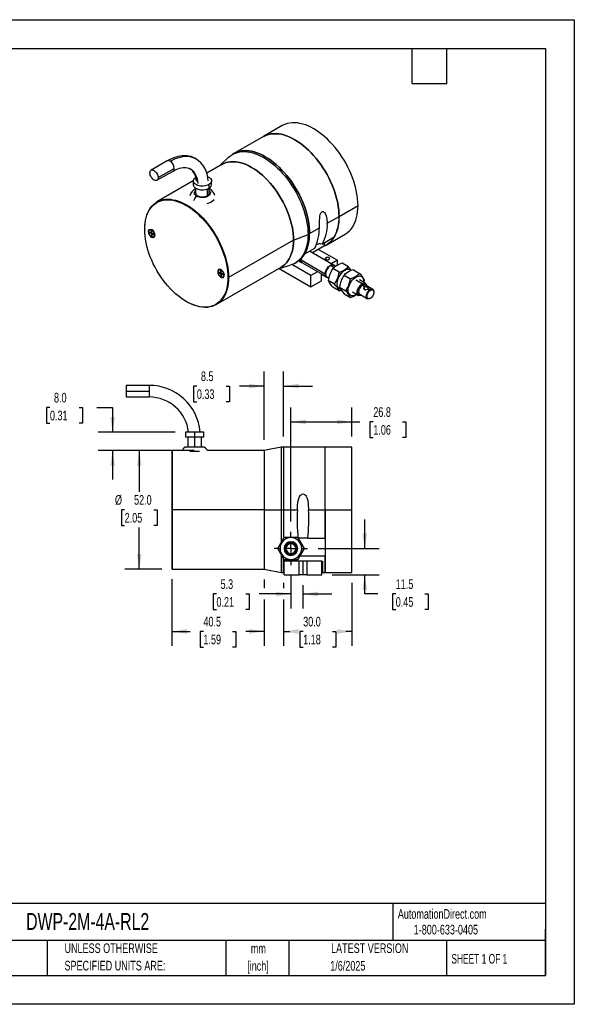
# Model space of a CAD drawing. Header units: millimetres. Extents: x 0 to 559, y 0 to 432.
# Tile 3 of 3: x 316 to 559, y 0 to 432. Entities that reach past the tile are written whole.
import ezdxf

# ---------------------------------------------------------------- set-up
doc = ezdxf.new("R2010")
doc.units = ezdxf.units.MM
doc.header["$LTSCALE"] = 2
doc.linetypes.add('CENTERX2', pattern=[20.32, 12.7, -2.54, 2.54, -2.54])
doc.layers.add('CENTER', color=40, linetype='CENTERX2')
doc.layers.add('DIMENSIONS', color=140, linetype='Continuous', lineweight=25)
doc.layers.add('TEXT', color=140, linetype='Continuous', lineweight=25)
doc.styles.add('SLDTEXTSTYLE0', font='TXT', dxfattribs={"width": 0.7})
doc.styles.add('SLDTEXTSTYLE1', font='TXT', dxfattribs={"width": 0.65})
doc.dimstyles.new('SLDDIMSTYLE0', dxfattribs={"dimtxt": 4.316016, "dimasz": 6.604, "dimexe": 0, "dimexo": 0.0625, "dimgap": 1.079004, "dimtad": 0, "dimtih": 1, "dimtoh": 1, "dimdec": 1, "dimrnd": 1e-09, "dimzin": 4, "dimdsep": 46, "dimtxsty": 'SLDTEXTSTYLE0', "dimsah": 1, "dimcen": 0.09, "dimadec": 0, "dimazin": 1, "dimtfac": 1, "dimtdec": 1, "dimtofl": 0, "dimtmove": 0, "dimatfit": 3, "dimfxl": 0, "dimfrac": 2, "dimtolj": 1, "dimtzin": 12, "dimarcsym": 0})
doc.dimstyles.new('SLDDIMSTYLE1', dxfattribs={"dimtxt": 4.316016, "dimasz": 6.604, "dimexe": 0, "dimexo": 0.0625, "dimgap": 1.079004, "dimtad": 0, "dimtih": 1, "dimtoh": 1, "dimdec": 1, "dimrnd": 1e-09, "dimzin": 12, "dimdsep": 46, "dimtxsty": 'SLDTEXTSTYLE0', "dimsah": 1, "dimcen": 0.09, "dimadec": 0, "dimazin": 3, "dimtfac": 1, "dimtdec": 1, "dimtofl": 0, "dimtmove": 0, "dimatfit": 3, "dimfxl": 0, "dimfrac": 2, "dimtolj": 1, "dimtzin": 12, "dimarcsym": 0})
doc.dimstyles.new('SLDDIMSTYLE2', dxfattribs={"dimtxt": 4.316016, "dimasz": 6.604, "dimexe": 0, "dimexo": 0.0625, "dimgap": 1.079004, "dimtad": 0, "dimtih": 1, "dimtoh": 1, "dimdec": 1, "dimrnd": 1e-09, "dimzin": 4, "dimdsep": 46, "dimtxsty": 'SLDTEXTSTYLE0', "dimsah": 1, "dimcen": 0.09, "dimadec": 0, "dimazin": 1, "dimtfac": 1, "dimtdec": 1, "dimtmove": 0, "dimatfit": 0, "dimfxl": 0, "dimfrac": 2, "dimtolj": 1, "dimtzin": 12, "dimarcsym": 0})
doc.dimstyles.new('SLDDIMSTYLE3', dxfattribs={"dimtxt": 4.316016, "dimasz": 6.604, "dimexe": 0, "dimexo": 0.0625, "dimgap": 1.079004, "dimtad": 0, "dimtih": 1, "dimtoh": 1, "dimdec": 1, "dimrnd": 1e-09, "dimzin": 12, "dimdsep": 46, "dimtxsty": 'SLDTEXTSTYLE0', "dimsah": 1, "dimcen": 0.09, "dimadec": 0, "dimazin": 3, "dimtfac": 1, "dimtdec": 1, "dimtmove": 0, "dimatfit": 0, "dimfxl": 0, "dimfrac": 2, "dimtolj": 1, "dimtzin": 12, "dimarcsym": 0})

# ---------------------------------------------------------------- blocks, each defined once
blk = doc.blocks.new('SW_NOTE_0_1')
at = {"layer": 'TEXT', "color": 0, "linetype": 'CENTERX2', "lineweight": 18, "char_height": 4.233, "attachment_point": 2, "style": 'SLDTEXTSTYLE0'}
for s, insert in [('mm', (5.69, 5.46)), ('[inch]', (5.52, -2.19))]:
    blk.add_mtext(s, dxfattribs=dict(at, insert=insert))
blk = doc.blocks.new('SW_NOTE_0_2')
at = {"layer": 'TEXT', "color": 0, "linetype": 'CENTERX2', "lineweight": 18, "char_height": 4.2333, "attachment_point": 1, "style": 'SLDTEXTSTYLE0'}
for s, insert in [('UNLESS OTHERWISE', (0, 5.46)), ('SPECIFIED UNITS ARE:', (0, -2.19))]:
    blk.add_mtext(s, dxfattribs=dict(at, insert=insert))
blk = doc.blocks.new('_D_10')
at = {"layer": 'DIMENSIONS'}
for p, q in [((392.06, 242.89), (361.67, 242.89)), ((368.02, 242.89), (368.02, 224.72)), ((361.61, 216.89), (360.16, 216.89)), ((360.16, 216.89), (360.16, 210.03)), ((374.43, 216.89), (375.88, 216.89)), ((375.88, 216.89), (375.88, 210.03)), ((360.16, 210.03), (361.61, 210.03)), ((368.02, 190.89), (368.02, 209.07)), ((375.88, 210.03), (374.43, 210.03)), ((377.91, 190.89), (361.67, 190.89))]:
    blk.add_line(p, q, dxfattribs=at)
for points in [[(368.02, 242.89), (367, 236.29), (369.04, 236.29)], [(368.02, 190.89), (369.04, 197.5), (367, 197.5)]]:
    blk.add_solid(points, dxfattribs=at)
at = {"layer": 'DIMENSIONS', "char_height": 4.233, "attachment_point": 1, "style": 'SLDTEXTSTYLE0'}
for s, insert in [('%%c', (357.36, 223.32)), ('52.0', (365.73, 223.32)), ('2.05', (361.61, 215.49))]:
    blk.add_mtext(s, dxfattribs=dict(at, insert=insert))
blk = doc.blocks.new('_D_11')
at = {"layer": 'DIMENSIONS'}
for p, q in [((328.84, 261.73), (327.39, 261.73)), ((327.39, 261.73), (327.39, 254.87)), ((341.66, 261.73), (343.11, 261.73)), ((343.11, 261.73), (343.11, 254.87)), ((349.44, 261.73), (356.33, 261.73)), ((356.33, 261.73), (356.33, 250.89)), ((327.39, 254.87), (328.84, 254.87)), ((343.11, 254.87), (341.66, 254.87)), ((383.71, 250.89), (349.98, 250.89)), ((377.91, 242.89), (349.98, 242.89)), ((356.33, 242.89), (356.33, 230.19))]:
    blk.add_line(p, q, dxfattribs=at)
for points in [[(356.33, 250.89), (357.34, 257.5), (355.31, 257.5)], [(356.33, 242.89), (355.31, 236.29), (357.34, 236.29)]]:
    blk.add_solid(points, dxfattribs=at)
at = {"layer": 'DIMENSIONS', "char_height": 4.233, "attachment_point": 1, "style": 'SLDTEXTSTYLE0'}
for s, insert in [('8.0', (330.63, 268.16)), ('0.31', (328.84, 260.33))]:
    blk.add_mtext(s, dxfattribs=dict(at, insert=insert))
blk = doc.blocks.new('_D_12')
at = {"layer": 'DIMENSIONS'}
for p, q in [((434.51, 187.98), (434.51, 173.62)), ((439.81, 183.79), (439.81, 173.62)), ((401.87, 179.97), (400.42, 179.97)), ((400.42, 179.97), (400.42, 173.11)), ((414.7, 179.97), (416.15, 179.97)), ((416.15, 179.97), (416.15, 173.11)), ((434.51, 179.97), (420.55, 179.97)), ((439.81, 179.97), (452.51, 179.97)), ((400.42, 173.11), (401.87, 173.11)), ((416.15, 173.11), (414.7, 173.11))]:
    blk.add_line(p, q, dxfattribs=at)
for points in [[(434.51, 179.97), (427.91, 180.99), (427.91, 178.96)], [(439.81, 179.97), (446.41, 178.96), (446.41, 180.99)]]:
    blk.add_solid(points, dxfattribs=at)
at = {"layer": 'DIMENSIONS', "char_height": 4.233, "attachment_point": 1, "style": 'SLDTEXTSTYLE0'}
for s, insert in [('5.3', (403.67, 186.4)), ('0.21', (401.87, 178.57))]:
    blk.add_mtext(s, dxfattribs=dict(at, insert=insert))
blk = doc.blocks.new('_D_13')
at = {"layer": 'DIMENSIONS'}
for p, q in [((466.92, 199.89), (466.92, 212.59)), ((446.42, 199.89), (473.27, 199.89)), ((452.66, 188.39), (473.27, 188.39)), ((466.92, 179.97), (466.92, 188.39)), ((472.71, 179.97), (466.92, 179.97)), ((480.49, 179.97), (479.04, 179.97)), ((479.04, 179.97), (479.04, 173.11)), ((493.32, 179.97), (494.77, 179.97)), ((494.77, 179.97), (494.77, 173.11)), ((479.04, 173.11), (480.49, 173.11)), ((494.77, 173.11), (493.32, 173.11))]:
    blk.add_line(p, q, dxfattribs=at)
for points in [[(466.92, 199.89), (467.94, 206.5), (465.9, 206.5)], [(466.92, 188.39), (465.9, 181.79), (467.94, 181.79)]]:
    blk.add_solid(points, dxfattribs=at)
at = {"layer": 'DIMENSIONS', "char_height": 4.233, "attachment_point": 1, "style": 'SLDTEXTSTYLE0'}
for s, insert in [('11.5', (480.49, 186.4)), ('0.45', (480.49, 178.57))]:
    blk.add_mtext(s, dxfattribs=dict(at, insert=insert))
blk = doc.blocks.new('_D_14')
at = {"layer": 'DIMENSIONS'}
for p, q in [((431.31, 184.79), (431.31, 182.47)), ((461.31, 184.79), (461.31, 157.17)), ((431.31, 177.47), (431.31, 157.17)), ((431.31, 163.52), (434.05, 163.52)), ((439.9, 163.52), (438.45, 163.52)), ((438.45, 163.52), (438.45, 156.66)), ((452.72, 163.52), (454.17, 163.52)), ((454.17, 163.52), (454.17, 156.66)), ((461.31, 163.52), (458.57, 163.52)), ((438.45, 156.66), (439.9, 156.66)), ((454.17, 156.66), (452.72, 156.66))]:
    blk.add_line(p, q, dxfattribs=at)
for points in [[(431.31, 163.52), (437.91, 162.51), (437.91, 164.54)], [(461.31, 163.52), (454.71, 164.54), (454.71, 162.51)]]:
    blk.add_solid(points, dxfattribs=at)
at = {"layer": 'DIMENSIONS', "char_height": 4.233, "attachment_point": 1, "style": 'SLDTEXTSTYLE0'}
for s, insert in [('30.0', (439.9, 169.95)), ('1.18', (439.9, 162.12))]:
    blk.add_mtext(s, dxfattribs=dict(at, insert=insert))
blk = doc.blocks.new('_D_15')
at = {"layer": 'DIMENSIONS'}
for p, q in [((382.31, 186.49), (382.31, 157.17)), ((422.81, 186.29), (422.81, 182.47)), ((422.81, 177.47), (422.81, 157.17)), ((382.31, 163.52), (390.3, 163.52)), ((396.15, 163.52), (394.7, 163.52)), ((394.7, 163.52), (394.7, 156.66)), ((408.97, 163.52), (410.42, 163.52)), ((410.42, 163.52), (410.42, 156.66)), ((422.81, 163.52), (414.82, 163.52)), ((394.7, 156.66), (396.15, 156.66)), ((410.42, 156.66), (408.97, 156.66))]:
    blk.add_line(p, q, dxfattribs=at)
for points in [[(382.31, 163.52), (388.91, 162.51), (388.91, 164.54)], [(422.81, 163.52), (416.21, 164.54), (416.21, 162.51)]]:
    blk.add_solid(points, dxfattribs=at)
at = {"layer": 'DIMENSIONS', "char_height": 4.233, "attachment_point": 1, "style": 'SLDTEXTSTYLE0'}
for s, insert in [('40.5', (396.15, 169.95)), ('1.59', (396.15, 162.12))]:
    blk.add_mtext(s, dxfattribs=dict(at, insert=insert))
blk = doc.blocks.new('_D_16')
at = {"layer": 'DIMENSIONS'}
for p, q in [((422.81, 247.49), (422.81, 277.48)), ((431.31, 248.99), (431.31, 277.48)), ((393.27, 271.13), (391.82, 271.13)), ((391.82, 271.13), (391.82, 264.27)), ((406.1, 271.13), (407.54, 271.13)), ((407.54, 271.13), (407.54, 264.27)), ((422.81, 271.13), (411.94, 271.13)), ((431.31, 271.13), (444.01, 271.13)), ((391.82, 264.27), (393.27, 264.27)), ((407.54, 264.27), (406.1, 264.27))]:
    blk.add_line(p, q, dxfattribs=at)
for points in [[(422.81, 271.13), (416.21, 272.14), (416.21, 270.11)], [(431.31, 271.13), (437.91, 270.11), (437.91, 272.14)]]:
    blk.add_solid(points, dxfattribs=at)
at = {"layer": 'DIMENSIONS', "char_height": 4.233, "attachment_point": 1, "style": 'SLDTEXTSTYLE0'}
for s, insert in [('8.5', (395.06, 277.55)), ('0.33', (393.27, 269.72))]:
    blk.add_mtext(s, dxfattribs=dict(at, insert=insert))
blk = doc.blocks.new('_D_17')
at = {"layer": 'DIMENSIONS'}
for p, q in [((434.51, 211.81), (434.51, 261.78)), ((461.31, 248.99), (461.31, 261.78)), ((434.51, 255.43), (461.31, 255.43)), ((461.31, 255.43), (464.8, 255.43)), ((470.65, 255.43), (469.2, 255.43)), ((469.2, 255.43), (469.2, 248.57)), ((483.47, 255.43), (484.92, 255.43)), ((484.92, 255.43), (484.92, 248.57)), ((469.2, 248.57), (470.65, 248.57)), ((484.92, 248.57), (483.47, 248.57))]:
    blk.add_line(p, q, dxfattribs=at)
for points in [[(434.51, 255.43), (441.11, 254.41), (441.11, 256.45)], [(461.31, 255.43), (454.71, 256.45), (454.71, 254.41)]]:
    blk.add_solid(points, dxfattribs=at)
at = {"layer": 'DIMENSIONS', "char_height": 4.233, "attachment_point": 1, "style": 'SLDTEXTSTYLE0'}
for s, insert in [('26.8', (470.65, 261.85)), ('1.06', (470.65, 254.03))]:
    blk.add_mtext(s, dxfattribs=dict(at, insert=insert))
blk = doc.blocks.new('SW_CENTERMARKSYMBOL_2')
at = {"layer": 'CENTER', "color": 0}
for p, q in [((0, 5.08), (0, 7.31)), ((-5.08, 0), (-7.31, 0)), ((0, 0), (-2.54, 0)), ((0, 0), (0, 2.54)), ((0, 0), (0, -2.54)), ((0, 0), (2.54, 0)), ((5.08, 0), (7.31, 0)), ((0, -5.08), (0, -7.31))]:
    blk.add_line(p, q, dxfattribs=at)

msp = doc.modelspace()

# ---------------------------------------------------------------- linework, layer by layer
at = {"color": 7, "linetype": 'Continuous'}
for p, q in [((0, 431.81), (558.8, 431.81)), ((558.8, 431.81), (558.8, 0.01)), ((558.8, 0.01), (0, 0.01))]:
    msp.add_line(p, q, dxfattribs=at)
for p, q in [((430.75, 385.34), (422.44, 380.54)), ((422.44, 380.54), (409.54, 373.09)), ((409.54, 373.09), (408.83, 372.68)), ((380.29, 369.86), (373.22, 365.78)), ((404.28, 368.32), (397.58, 364.46)), ((407.03, 371.32), (403.35, 367.79)), ((375.77, 361.36), (382.84, 365.44)), ((376.3, 362.53), (383.37, 366.61)), ((391.71, 361.07), (375.78, 351.87)), ((391.71, 361.12), (391.71, 359.48)), ((398.54, 359.48), (398.54, 357.85)), ((399.71, 359.48), (399.71, 361.12)), ((392.71, 357.96), (392.71, 355.81)), ((397.83, 357.53), (397.83, 354.59)), ((398.71, 355.81), (398.71, 357.96)), ((455.64, 345.5), (463.95, 350.3)), ((450.49, 342.53), (455.64, 345.5)), ((370.4, 339.97), (370.4, 339.8)), ((373.14, 338.34), (372.54, 338.61)), ((372.54, 338.61), (372.58, 338.26)), ((372.58, 338.26), (373.19, 337.99)), ((373.47, 339.06), (373.19, 339.19)), ((373.19, 339.19), (373.26, 338.46)), ((373.29, 339.58), (373.32, 339.56)), ((373.33, 337.79), (373.4, 337.04)), ((373.4, 337.04), (373.68, 336.91)), ((373.55, 338.31), (373.47, 339.06)), ((373.68, 336.91), (373.61, 337.67)), ((374.3, 337.84), (373.68, 338.11)), ((373.71, 337.76), (374.33, 337.49)), ((374.33, 337.49), (374.3, 337.84)), ((435.66, 335.19), (442.03, 337.64)), ((442.03, 337.64), (442.73, 338.05)), ((442.73, 338.05), (447, 340.51)), ((449.94, 332.91), (458.25, 337.71)), ((435.66, 335.19), (407.17, 318.74)), ((449.27, 332.56), (444, 329.51)), ((448.17, 333.43), (453.51, 336.52)), ((449.27, 332.56), (449.27, 334.07)), ((440.61, 329.07), (445.07, 331.65)), ((453.21, 324.19), (442.69, 330.27)), ((446.69, 331.07), (454.93, 326.31)), ((429.35, 322.75), (434.25, 324.17)), ((443.26, 319.58), (434.92, 324.39)), ((436.33, 325.05), (437.04, 325.46)), ((438, 326.05), (437.67, 325.86)), ((437.96, 326.07), (439.18, 325.37)), ((438.99, 326.5), (449.59, 320.37)), ((439.61, 325.12), (450.21, 319)), ((449.8, 327.43), (449.8, 326.62)), ((451.86, 323.96), (451.71, 323.88)), ((453.39, 323.08), (451.86, 323.96)), ((454.93, 326.31), (452.24, 324.76)), ((454.14, 323.66), (453.36, 324.11)), ((454.93, 324.13), (454.93, 326.31)), ((459.71, 323.42), (456.99, 324.99)), ((401.78, 306.84), (430.28, 323.29)), ((402.57, 321.39), (402.43, 321.31)), ((402.57, 321.39), (402.59, 321.13)), ((403.55, 320.79), (402.95, 321.05)), ((402.95, 321.05), (402.98, 320.71)), ((403.95, 320.74), (402.98, 320.71)), ((402.98, 320.71), (403.6, 320.44)), ((403.88, 321.51), (403.6, 321.63)), ((403.6, 321.63), (403.67, 320.9)), ((403.6, 321.63), (403.89, 321.41)), ((403.98, 320.66), (403.6, 320.44)), ((403.63, 320.79), (403.93, 320.97)), ((403.92, 321.05), (403.67, 320.9)), ((403.69, 322.03), (403.72, 322.01)), ((403.73, 320.24), (404.19, 320.51)), ((403.73, 320.24), (403.81, 319.48)), ((403.81, 319.48), (404.03, 320)), ((403.95, 320.75), (403.88, 321.51)), ((404.28, 321.79), (403.9, 322.01)), ((404.09, 319.36), (404.01, 320.12)), ((404.4, 320.42), (404.05, 320.21)), ((404.7, 320.28), (404.09, 320.55)), ((404.13, 321.93), (404.1, 321.9)), ((404.44, 320.4), (404.12, 320.21)), ((404.12, 320.21), (404.74, 319.94)), ((404.14, 320.26), (404.23, 320.49)), ((404.21, 321.86), (404.19, 321.85)), ((404.74, 319.94), (404.68, 320.29)), ((404.74, 319.94), (404.7, 320.28)), ((405.18, 320.26), (405.18, 319.97)), ((405.19, 319.79), (405.19, 320.23)), ((405.19, 320.12), (405.21, 320.13)), ((405.19, 320.01), (405.23, 320.03)), ((429.31, 322.73), (443.26, 314.68)), ((446.24, 321.29), (443.26, 319.58)), ((443.26, 314.68), (443.26, 319.58)), ((447.9, 317.35), (447.9, 320.34)), ((450.3, 318.74), (447.9, 320.13)), ((449.73, 320.45), (449.73, 320.29)), ((455.63, 321.06), (452.91, 322.63)), ((456.39, 320.32), (455.63, 321.06)), ((457.86, 319.78), (460.58, 318.21)), ((458.35, 320.22), (458.08, 320.37)), ((461.94, 322.13), (464.66, 320.56)), ((403.81, 319.48), (404.09, 319.36)), ((404.01, 318.99), (403.98, 318.95)), ((406.88, 318.74), (407.17, 318.74)), ((443.26, 314.68), (447.9, 317.35)), ((450.3, 318.95), (450.3, 318.74)), ((450.3, 318.74), (450.48, 318.84)), ((450.36, 318.92), (451.08, 318.5)), ((453.59, 315.8), (450.87, 317.37)), ((465.71, 315.96), (463.03, 317.52)), ((467.21, 316.11), (464.53, 317.66)), ((465.86, 315.72), (465.71, 315.96)), ((465.86, 315.35), (466.78, 314.82)), ((466.4, 317.01), (466.38, 316.59)), ((466.4, 317.01), (466.7, 317.66)), ((466.7, 317.66), (466.48, 316.53)), ((470.42, 313.51), (467.03, 315.47)), ((455.63, 312.9), (452.91, 314.47)), ((455.63, 312.9), (456.54, 313.23)), ((455.82, 314.51), (458.54, 312.94)), ((457.86, 311.61), (460.58, 310.04)), ((458.54, 312.94), (459.65, 313.12)), ((461.53, 312.47), (464.21, 310.92)), ((464.68, 311.4), (468.08, 309.44)), ((466.7, 313.47), (466.92, 313.46)), ((468.33, 314.28), (468.55, 314.54)), ((468.33, 313.77), (468.33, 314.28)), ((468.47, 313.84), (469.25, 313.39)), ((469.25, 313.39), (469.39, 313.15)), ((470.91, 312.27), (470.91, 312.43)), ((388.64, 308.21), (388.78, 308.13)), ((469.39, 309.64), (469.25, 309.55)), ((372.31, 271.44), (362.31, 271.44)), ((362.31, 271.44), (362.31, 268.89)), ((362.31, 268.89), (362.31, 266.34)), ((362.31, 268.89), (372.31, 268.89)), ((372.31, 271.44), (372.31, 268.89)), ((372.31, 268.89), (372.31, 266.34)), ((362.31, 266.34), (372.31, 266.34)), ((388.31, 250.89), (388.31, 248.89)), ((392.31, 250.89), (388.31, 250.89)), ((392.31, 250.89), (392.31, 248.89)), ((396.31, 250.89), (392.31, 250.89)), ((396.31, 248.89), (396.31, 250.89)), ((388.31, 248.89), (392.31, 248.89)), ((389.31, 248.89), (389.31, 244.39)), ((392.31, 248.89), (396.31, 248.89)), ((392.31, 248.89), (392.31, 244.39)), ((395.31, 244.39), (395.31, 248.89)), ((382.51, 242.89), (382.31, 242.69)), ((382.31, 242.69), (382.31, 216.89)), ((386.87, 242.89), (382.51, 242.89)), ((382.51, 242.89), (382.51, 216.89)), ((395.81, 244.39), (388.81, 244.39)), ((394.43, 242.39), (390.19, 242.39)), ((395.81, 244.39), (395.81, 244.39)), ((422.81, 242.89), (397.75, 242.89)), ((430.31, 244.39), (422.81, 242.89)), ((422.81, 242.89), (422.81, 216.89)), ((431.31, 244.39), (430.31, 244.39)), ((430.31, 244.39), (430.31, 216.89)), ((449.56, 244.39), (431.31, 244.39)), ((431.31, 244.39), (431.31, 216.89)), ((461.31, 244.39), (449.56, 244.39)), ((449.56, 216.89), (449.56, 244.39)), ((461.31, 216.89), (461.31, 244.39)), ((382.31, 218.65), (382.31, 215.13)), ((382.31, 216.89), (382.31, 191.09)), ((382.31, 216.89), (382.51, 216.89)), ((422.81, 216.89), (382.51, 216.89)), ((382.51, 216.89), (382.51, 190.89)), ((422.81, 216.89), (430.31, 216.89)), ((422.81, 216.89), (422.81, 190.89)), ((430.31, 216.89), (430.31, 202.59)), ((430.31, 216.89), (431.31, 216.89)), ((431.31, 216.89), (437.34, 216.89)), ((431.31, 216.89), (431.31, 204.39)), ((442.27, 216.89), (449.56, 216.89)), ((449.56, 204.39), (449.56, 216.89)), ((449.56, 216.89), (461.31, 216.89)), ((449.56, 216.89), (449.56, 189.39)), ((461.31, 189.39), (461.31, 216.89)), ((428.74, 199.89), (431.62, 204.89)), ((431.62, 204.89), (437.4, 204.89)), ((437.4, 204.89), (440.28, 199.89)), ((442, 204.39), (437.62, 204.39)), ((442, 204.39), (449.56, 204.39)), ((431.62, 194.89), (428.74, 199.89)), ((428.74, 199.89), (429.74, 199.89)), ((434.51, 202.69), (434.51, 202.89)), ((434.51, 202.24), (434.51, 202.04)), ((440.28, 199.89), (437.4, 194.89)), ((439.28, 199.89), (440.28, 199.89)), ((430.31, 197.13), (430.31, 189.39)), ((431.31, 189.39), (431.31, 195.43)), ((431.31, 194.39), (431.31, 195.39)), ((431.31, 194.39), (431.56, 194.39)), ((431.56, 188.39), (431.56, 194.39)), ((438.11, 194.39), (431.56, 194.39)), ((437.4, 194.89), (431.62, 194.89)), ((434.51, 197.74), (434.51, 197.54)), ((434.51, 196.89), (434.51, 197.09)), ((438.11, 188.39), (438.11, 194.39)), ((439.81, 194.39), (438.11, 194.39)), ((449.56, 196.55), (438.35, 196.55)), ((439.81, 194.39), (439.81, 188.39)), ((441.51, 194.39), (439.81, 194.39)), ((441.51, 194.39), (441.51, 188.39)), ((448.06, 194.39), (441.51, 194.39)), ((448.06, 188.39), (448.06, 194.39)), ((448.06, 194.39), (448.31, 194.39)), ((448.31, 194.39), (448.31, 189.39)), ((449.56, 189.39), (449.56, 196.55)), ((382.31, 191.09), (382.51, 190.89)), ((382.51, 190.89), (422.81, 190.89)), ((422.81, 190.89), (430.31, 189.39)), ((430.31, 189.39), (431.31, 189.39)), ((431.56, 188.39), (438.11, 188.39)), ((439.81, 188.39), (438.11, 188.39)), ((441.51, 188.39), (439.81, 188.39)), ((441.51, 188.39), (448.06, 188.39)), ((448.31, 189.39), (449.56, 189.39)), ((449.56, 189.39), (461.31, 189.39))]:
    msp.add_line(p, q)
at = {"flags": 128}
for points in [[(463.95, 350.3), (463.91, 351.73), (463.79, 353.2), (463.6, 354.7), (463.34, 356.23), (462.99, 357.78), (462.58, 359.35), (462.1, 360.92), (461.54, 362.5), (460.92, 364.08), (460.23, 365.64), (459.48, 367.19), (458.68, 368.71), (457.81, 370.21), (456.9, 371.67), (455.93, 373.09), (454.92, 374.47), (453.87, 375.79), (452.78, 377.06), (451.66, 378.27), (450.51, 379.41), (449.34, 380.48), (448.14, 381.48), (446.94, 382.39), (445.72, 383.23), (444.5, 383.98), (443.28, 384.64), (442.06, 385.21), (440.86, 385.68), (439.67, 386.06), (438.49, 386.35), (437.34, 386.53), (436.22, 386.62), (435.13, 386.61), (434.08, 386.5), (433.07, 386.29), (432.11, 385.98), (431.19, 385.57), (430.75, 385.34)], [(455.64, 345.5), (455.6, 346.93), (455.48, 348.4), (455.29, 349.91), (455.03, 351.44), (454.69, 352.99), (454.27, 354.55), (453.79, 356.13), (453.23, 357.71), (452.61, 359.28), (451.92, 360.84), (451.18, 362.39), (450.37, 363.91), (449.5, 365.41), (448.59, 366.87), (447.62, 368.29), (446.61, 369.67), (445.56, 370.99), (444.47, 372.26), (443.35, 373.47), (442.2, 374.61), (441.03, 375.68), (439.84, 376.68), (438.63, 377.6), (437.41, 378.43), (436.19, 379.18), (434.97, 379.84), (433.76, 380.41), (432.55, 380.89), (431.36, 381.27), (430.18, 381.55), (429.03, 381.74), (427.91, 381.82), (426.82, 381.81), (425.77, 381.7), (424.76, 381.49), (423.8, 381.18), (422.88, 380.78), (422.44, 380.54)], [(422.44, 380.54), (422.88, 380.78), (423.8, 381.18), (424.76, 381.49), (425.77, 381.7), (426.82, 381.81), (427.91, 381.82), (429.03, 381.74), (430.18, 381.55), (431.36, 381.27), (432.55, 380.89), (433.76, 380.41), (434.97, 379.84), (436.19, 379.18), (437.41, 378.43), (438.63, 377.6), (439.84, 376.68), (441.03, 375.68), (442.2, 374.61), (443.35, 373.47), (444.47, 372.26), (445.56, 370.99), (446.61, 369.67), (447.62, 368.29), (448.59, 366.87), (449.5, 365.41), (450.37, 363.91), (451.18, 362.39), (451.92, 360.84), (452.61, 359.28), (453.23, 357.71), (453.79, 356.13), (454.27, 354.55), (454.69, 352.99), (455.03, 351.44), (455.29, 349.91), (455.48, 348.4), (455.6, 346.93), (455.64, 345.5)], [(392.86, 370.82), (392.51, 371.03), (391.65, 371.43), (390.75, 371.74), (389.82, 371.96), (388.85, 372.09), (387.85, 372.13), (386.82, 372.08), (385.77, 371.94), (384.7, 371.71), (383.61, 371.38), (382.51, 370.96), (381.41, 370.46), (380.29, 369.86)], [(381.57, 369.73), (382.71, 370.34), (383.84, 370.86), (384.96, 371.27), (386.06, 371.58), (387.14, 371.79), (388.19, 371.89), (389.21, 371.89), (390.19, 371.79), (391.12, 371.58), (392.01, 371.26), (392.84, 370.85), (392.86, 370.84)], [(407.03, 371.32), (407.6, 371.83), (408.41, 372.42), (409.27, 372.92), (410.19, 373.32), (411.15, 373.63), (412.16, 373.84), (413.21, 373.95), (414.3, 373.96), (415.42, 373.88), (416.57, 373.69), (417.75, 373.41), (418.94, 373.03), (420.14, 372.55), (421.36, 371.98), (422.58, 371.32), (423.8, 370.57), (425.02, 369.74), (426.22, 368.82), (427.42, 367.82), (428.59, 366.75), (429.74, 365.61), (430.86, 364.41), (431.95, 363.14), (433, 361.81), (434.01, 360.44), (434.98, 359.01), (435.89, 357.55), (436.76, 356.06), (437.56, 354.53), (438.31, 352.98), (439, 351.42), (439.62, 349.85), (440.18, 348.27), (440.66, 346.7), (441.07, 345.13), (441.42, 343.58), (441.68, 342.05), (441.87, 340.54), (441.99, 339.07), (442.03, 337.64)], [(409.54, 373.09), (409.98, 373.33), (410.89, 373.73), (411.86, 374.04), (412.87, 374.25), (413.92, 374.36), (415.01, 374.37), (416.13, 374.29), (417.28, 374.1), (418.45, 373.82), (419.64, 373.44), (420.85, 372.96), (422.07, 372.39), (423.29, 371.73), (424.51, 370.98), (425.73, 370.15), (426.93, 369.23), (428.12, 368.23), (429.3, 367.16), (430.45, 366.02), (431.57, 364.81), (432.66, 363.54), (433.71, 362.22), (434.72, 360.84), (435.68, 359.42), (436.6, 357.96), (437.46, 356.46), (438.27, 354.94), (439.02, 353.39), (439.71, 351.83), (440.33, 350.26), (440.88, 348.68), (441.37, 347.1), (441.78, 345.54), (442.12, 343.99), (442.39, 342.46), (442.58, 340.95), (442.7, 339.48), (442.73, 338.05)], [(442.73, 338.05), (442.7, 339.48), (442.58, 340.95), (442.39, 342.46), (442.12, 343.99), (441.78, 345.54), (441.37, 347.1), (440.88, 348.68), (440.33, 350.26), (439.71, 351.83), (439.02, 353.39), (438.27, 354.94), (437.46, 356.46), (436.6, 357.96), (435.68, 359.42), (434.72, 360.84), (433.71, 362.22), (432.66, 363.54), (431.57, 364.81), (430.45, 366.02), (429.3, 367.16), (428.12, 368.23), (426.93, 369.23), (425.73, 370.15), (424.51, 370.98), (423.29, 371.73), (422.07, 372.39), (420.85, 372.96), (419.64, 373.44), (418.45, 373.82), (417.28, 374.1), (416.13, 374.29), (415.01, 374.37), (413.92, 374.36), (412.87, 374.25), (411.86, 374.04), (410.89, 373.73), (409.98, 373.33), (409.54, 373.09)], [(404.28, 368.32), (405.16, 368.76), (406.09, 369.11), (407.06, 369.35), (408.09, 369.5), (409.15, 369.54), (410.24, 369.48), (411.37, 369.32), (412.52, 369.06), (413.69, 368.7), (414.88, 368.24), (416.08, 367.68), (417.28, 367.04), (418.48, 366.3), (419.68, 365.47), (420.86, 364.56), (422.04, 363.57), (423.19, 362.5), (424.31, 361.36), (425.41, 360.15), (426.47, 358.88), (427.49, 357.56), (428.47, 356.19), (429.4, 354.77), (430.28, 353.31), (431.1, 351.82), (431.86, 350.31), (432.56, 348.78), (433.2, 347.23), (433.77, 345.68), (434.26, 344.12), (434.69, 342.58), (435.04, 341.05), (435.31, 339.54), (435.51, 338.05), (435.62, 336.6), (435.66, 335.19)], [(435.66, 335.19), (435.62, 336.6), (435.51, 338.05), (435.31, 339.54), (435.04, 341.05), (434.69, 342.58), (434.26, 344.12), (433.77, 345.68), (433.2, 347.23), (432.56, 348.78), (431.86, 350.31), (431.1, 351.82), (430.28, 353.31), (429.4, 354.77), (428.47, 356.19), (427.49, 357.56), (426.47, 358.88), (425.41, 360.15), (424.31, 361.36), (423.19, 362.5), (422.04, 363.57), (420.86, 364.56), (419.68, 365.47), (418.48, 366.3), (417.28, 367.04), (416.08, 367.68), (414.88, 368.24), (413.69, 368.7), (412.52, 369.06), (411.37, 369.32), (410.24, 369.48), (409.15, 369.54), (408.09, 369.5), (407.06, 369.35), (406.09, 369.11), (405.16, 368.76), (404.28, 368.32)], [(372.69, 364.61), (372.73, 365.02), (372.85, 365.37), (373.04, 365.64), (373.29, 365.81), (373.6, 365.89), (373.94, 365.87), (374.31, 365.75), (374.69, 365.53), (375.05, 365.23), (375.4, 364.85), (375.7, 364.42), (375.96, 363.95), (376.14, 363.47), (376.26, 362.98), (376.3, 362.53)], [(376.3, 362.53), (376.26, 362.12), (376.14, 361.77), (375.96, 361.5), (375.7, 361.33), (375.4, 361.25), (375.05, 361.27), (374.69, 361.39), (374.31, 361.61), (373.94, 361.91), (373.6, 362.29), (373.29, 362.72), (373.04, 363.19), (372.85, 363.67), (372.73, 364.15), (372.69, 364.61)], [(382.84, 365.44), (383.29, 365.69), (384.13, 366.11), (384.94, 366.44), (385.73, 366.7), (386.48, 366.88), (387.2, 366.99), (387.87, 367.03), (388.51, 367), (389.11, 366.9), (389.68, 366.72), (390.22, 366.47), (390.29, 366.43)], [(397.95, 363.03), (398.3, 362.88), (398.76, 362.61), (399.15, 362.3), (399.44, 361.96), (399.63, 361.59), (399.71, 361.21), (399.68, 360.83), (399.54, 360.46), (399.3, 360.1), (398.97, 359.78), (398.54, 359.48)], [(398.54, 359.48), (398.04, 359.24), (397.47, 359.04), (396.85, 358.9), (396.21, 358.83), (395.55, 358.81), (394.89, 358.86), (394.26, 358.97), (393.66, 359.13), (393.13, 359.36), (392.66, 359.63), (392.27, 359.94), (391.98, 360.28), (391.8, 360.64), (391.71, 361.02), (391.74, 361.4), (391.88, 361.78), (392.12, 362.13), (392.46, 362.46), (392.78, 362.69)], [(391.71, 359.48), (391.71, 359.39), (391.8, 359.01), (391.98, 358.65), (392.27, 358.3), (392.66, 357.99), (393.13, 357.72), (393.66, 357.5), (394.26, 357.33), (394.89, 357.22), (395.55, 357.18), (396.21, 357.19), (396.85, 357.27), (397.47, 357.41), (398.04, 357.61), (398.54, 357.85)], [(393.22, 354.39), (392.81, 354.68), (392.5, 355.01), (392.3, 355.36), (392.21, 355.73), (392.25, 356.1), (392.4, 356.46), (392.66, 356.8), (392.71, 356.85)], [(392.71, 355.81), (392.77, 355.47), (392.94, 355.15), (393.22, 354.85), (393.59, 354.59), (394.04, 354.37), (394.56, 354.21), (395.13, 354.11), (395.71, 354.08), (396.3, 354.11), (396.86, 354.21), (397.38, 354.37), (397.83, 354.59)], [(398.71, 356.85), (398.92, 356.61), (399.12, 356.26), (399.21, 355.89), (399.17, 355.52), (399.02, 355.16), (398.76, 354.82), (398.39, 354.51), (397.94, 354.25), (397.4, 354.04), (396.81, 353.89), (396.19, 353.81), (395.54, 353.79), (394.9, 353.84), (394.29, 353.96), (393.73, 354.14), (393.24, 354.38)], [(399.22, 357.32), (398.86, 357.51), (398.71, 357.57)], [(370.4, 339.97), (370.44, 341.33), (370.55, 342.65), (370.75, 343.91), (371.02, 345.1), (371.37, 346.23), (371.8, 347.28), (372.29, 348.26), (372.86, 349.16), (373.49, 349.97), (374.2, 350.7), (374.96, 351.33), (375.78, 351.87), (376.66, 352.31), (377.59, 352.66), (378.57, 352.9), (379.59, 353.05), (380.65, 353.09), (381.75, 353.03), (382.87, 352.87), (384.02, 352.61), (385.19, 352.25), (386.38, 351.79), (387.58, 351.23), (388.78, 350.58), (389.98, 349.85), (391.18, 349.02), (392.37, 348.11), (393.54, 347.11), (394.69, 346.05), (395.82, 344.91), (396.91, 343.7), (397.97, 342.43), (399, 341.11), (399.97, 339.74), (400.9, 338.32), (401.78, 336.86), (402.6, 335.37), (403.37, 333.86), (404.07, 332.33), (404.7, 330.78), (405.27, 329.23), (405.77, 327.67), (406.19, 326.13), (406.54, 324.6), (406.81, 323.09), (407.01, 321.6), (407.13, 320.15), (407.17, 318.74)], [(370.4, 339.8), (370.44, 341.16), (370.55, 342.46), (370.75, 343.71), (371.02, 344.9), (371.36, 346.02), (371.79, 347.07), (372.28, 348.04), (372.84, 348.93), (373.47, 349.73), (374.17, 350.45), (374.92, 351.08), (375.74, 351.62), (376.61, 352.06), (377.53, 352.4), (378.5, 352.64), (379.52, 352.78), (380.57, 352.83), (381.66, 352.77), (382.78, 352.61), (383.92, 352.35), (385.08, 351.99), (386.26, 351.53), (387.45, 350.98), (388.64, 350.34), (389.83, 349.61), (391.02, 348.79), (392.2, 347.88), (393.36, 346.9), (394.5, 345.84), (395.62, 344.71), (396.71, 343.51), (397.76, 342.25), (398.78, 340.94), (399.75, 339.58), (400.67, 338.17), (401.54, 336.72), (402.36, 335.25), (403.11, 333.74), (403.81, 332.22), (404.44, 330.69), (405, 329.15), (405.49, 327.61), (405.92, 326.07), (406.26, 324.55), (406.53, 323.05), (406.73, 321.58), (406.84, 320.14), (406.88, 318.74)], [(458.25, 337.71), (458.68, 337.97), (459.48, 338.56), (460.23, 339.24), (460.92, 340.01), (461.54, 340.87), (462.1, 341.8), (462.58, 342.82), (462.99, 343.91), (463.34, 345.06), (463.6, 346.29), (463.79, 347.57), (463.91, 348.91), (463.95, 350.3)], [(447, 340.51), (447.02, 341.95), (447.04, 343.46), (447.15, 345.04), (447.27, 345.86), (447.39, 346.39), (447.58, 346.89), (447.79, 347.25), (448.06, 347.52), (448.34, 347.64), (448.6, 347.63), (448.98, 347.45), (449.27, 347.18), (449.52, 346.84), (450.01, 345.75), (450.3, 344.54), (450.49, 342.53)], [(455.64, 345.5), (455.6, 344.11), (455.48, 342.77), (455.29, 341.49), (455.03, 340.27), (454.69, 339.11), (454.27, 338.02), (453.79, 337.01), (453.23, 336.07), (452.61, 335.21), (451.92, 334.44), (451.18, 333.76), (450.37, 333.17), (449.5, 332.67), (449.27, 332.56)], [(406.88, 318.74), (406.84, 317.39), (406.73, 316.08), (406.53, 314.83), (406.26, 313.65), (405.92, 312.53), (405.49, 311.48), (405, 310.51), (404.44, 309.62), (403.81, 308.81), (403.11, 308.09), (402.36, 307.46), (401.54, 306.93), (400.67, 306.49), (399.75, 306.15), (398.78, 305.91), (397.76, 305.76), (396.71, 305.72), (395.62, 305.78), (394.5, 305.94), (393.36, 306.2), (392.2, 306.56), (391.02, 307.01), (389.83, 307.56), (388.64, 308.21), (387.45, 308.94), (386.26, 309.76), (385.08, 310.67), (383.92, 311.65), (382.78, 312.71), (381.66, 313.84), (380.57, 315.04), (379.52, 316.29), (378.5, 317.61), (377.53, 318.97), (376.61, 320.38), (375.74, 321.82), (374.92, 323.3), (374.17, 324.8), (373.47, 326.33), (372.84, 327.86), (372.28, 329.4), (371.79, 330.94), (371.36, 332.47), (371.02, 333.99), (370.75, 335.49), (370.55, 336.97), (370.44, 338.4), (370.4, 339.8)], [(372.02, 338.87), (372.08, 339.29), (372.25, 339.63), (372.54, 339.83), (372.98, 339.86), (373.44, 339.68)], [(372.02, 338.87), (372.08, 338.38), (372.31, 337.72), (372.59, 337.23), (372.98, 336.77), (373.44, 336.42), (373.9, 336.24), (374.29, 336.25), (374.57, 336.42), (374.79, 336.81), (374.85, 337.23)], [(373.56, 336.53), (373.23, 336.74), (372.92, 337.02), (372.64, 337.38), (372.42, 337.79), (372.26, 338.21), (372.19, 338.62), (372.19, 338.99), (372.28, 339.3), (372.45, 339.52), (372.69, 339.65), (372.97, 339.67), (373.29, 339.58)], [(373.26, 338.46), (373.26, 338.42), (373.26, 338.39), (373.25, 338.37), (373.23, 338.35), (373.21, 338.34), (373.19, 338.33), (373.17, 338.34), (373.14, 338.34)], [(373.32, 339.56), (373.8, 339.23), (374.23, 338.72), (374.54, 338.1), (374.69, 337.48), (374.65, 336.95), (374.42, 336.58), (374.05, 336.43), (373.59, 336.52)], [(373.61, 337.67), (373.61, 337.7), (373.61, 337.72), (373.62, 337.74), (373.63, 337.76), (373.65, 337.77), (373.67, 337.77), (373.69, 337.77), (373.71, 337.76)], [(442.03, 337.64), (441.99, 336.25), (441.87, 334.92), (441.68, 333.63), (441.42, 332.41), (441.07, 331.25), (440.66, 330.16), (440.18, 329.15), (439.62, 328.21), (439, 327.36), (438.31, 326.59), (437.56, 325.9), (436.76, 325.31), (435.89, 324.81), (434.98, 324.41), (434.25, 324.17)], [(437.04, 325.46), (437.46, 325.72), (438.27, 326.31), (439.02, 326.99), (439.71, 327.77), (440.33, 328.62), (440.88, 329.56), (441.37, 330.57), (441.78, 331.66), (442.12, 332.82), (442.39, 334.04), (442.58, 335.32), (442.7, 336.66), (442.73, 338.05)], [(435.66, 335.19), (435.62, 333.83), (435.51, 332.51), (435.31, 331.25), (435.04, 330.06), (434.69, 328.93), (434.26, 327.88), (433.77, 326.9), (433.2, 326), (432.56, 325.19), (431.86, 324.46), (431.1, 323.83), (430.28, 323.29), (430.28, 323.29)], [(430.28, 323.29), (430.28, 323.29), (431.1, 323.83), (431.86, 324.46), (432.56, 325.19), (433.2, 326), (433.77, 326.9), (434.26, 327.88), (434.69, 328.93), (435.04, 330.06), (435.31, 331.25), (435.51, 332.51), (435.62, 333.83), (435.66, 335.19)], [(439.03, 327), (439.03, 327), (438.99, 326.5)], [(449.8, 327.43), (449.61, 327.27), (449.52, 327.08), (449.55, 326.88), (449.69, 326.69), (449.94, 326.55), (450.25, 326.47), (450.6, 326.45), (450.93, 326.5), (451.22, 326.62)], [(449.59, 320.37), (449.63, 320.87), (449.75, 321.4), (449.95, 321.94), (450.21, 322.46), (450.54, 322.95), (450.9, 323.39), (451.3, 323.76), (451.71, 324.05), (452.13, 324.24), (452.53, 324.33), (452.89, 324.31), (453.21, 324.19), (453.28, 324.15)], [(451.86, 323.96), (451.44, 323.68), (451.04, 323.31), (450.68, 322.87), (450.36, 322.38), (450.09, 321.86), (449.9, 321.32), (449.77, 320.79), (449.73, 320.29), (449.77, 319.84), (449.9, 319.45), (450.09, 319.14), (450.36, 318.92), (450.36, 318.92)], [(451.22, 326.62), (451.42, 326.78), (451.51, 326.97), (451.48, 327.17), (451.33, 327.36), (451.09, 327.5), (450.77, 327.58), (450.42, 327.6), (450.09, 327.55), (449.8, 327.43)], [(405.26, 319.68), (405.22, 320.09), (405.09, 320.53), (404.9, 320.97), (404.65, 321.38), (404.34, 321.73), (404.01, 322.02), (403.67, 322.22), (403.34, 322.31), (403.04, 322.3), (402.78, 322.19), (402.59, 321.98), (402.47, 321.68), (402.43, 321.31)], [(402.43, 321.31), (402.47, 320.9), (402.59, 320.46), (402.78, 320.03), (403.04, 319.62), (403.34, 319.26), (403.67, 318.97), (404.01, 318.78), (404.34, 318.68), (404.65, 318.69), (404.9, 318.8), (405.09, 319.02), (405.22, 319.31), (405.26, 319.68)], [(402.58, 321.24), (402.6, 321.5), (402.7, 321.82), (402.88, 322.04), (403.13, 322.17), (403.43, 322.18), (403.76, 322.08)], [(403.96, 318.98), (403.64, 319.18), (403.32, 319.47), (403.05, 319.83), (402.82, 320.23), (402.67, 320.65), (402.59, 321.06), (402.6, 321.44), (402.69, 321.75), (402.86, 321.97), (403.09, 322.1), (403.38, 322.12), (403.69, 322.03)], [(403.67, 320.9), (403.67, 320.87), (403.66, 320.84), (403.65, 320.82), (403.64, 320.8), (403.62, 320.79), (403.6, 320.78), (403.57, 320.78), (403.55, 320.79)], [(403.72, 322.01), (404.21, 321.68), (404.64, 321.16), (404.95, 320.55), (405.09, 319.93), (405.05, 319.39), (404.83, 319.02), (404.45, 318.87), (403.99, 318.97)], [(403.76, 322.08), (404.09, 321.87), (404.42, 321.57), (404.7, 321.19), (404.93, 320.78), (405.09, 320.34), (405.17, 319.92), (405.15, 319.53), (405.05, 319.22), (404.88, 318.99), (404.63, 318.87), (404.33, 318.86), (404, 318.96)], [(404.01, 320.12), (404.01, 320.14), (404.02, 320.17), (404.03, 320.19), (404.04, 320.21), (404.06, 320.22), (404.07, 320.22), (404.1, 320.22), (404.12, 320.21)], [(456.39, 320.32), (455.95, 319.73), (455.57, 319.08), (455.25, 318.41), (454.99, 317.73), (454.82, 317.05), (454.72, 316.39), (454.71, 315.77), (454.78, 315.21), (454.93, 314.71), (455.15, 314.29), (455.45, 313.96), (455.82, 313.72), (456.24, 313.59), (456.28, 313.59)], [(460.83, 321.77), (460.7, 321.89), (460.34, 322.12), (459.92, 322.25), (459.45, 322.28), (458.95, 322.19), (458.43, 322), (457.9, 321.71), (457.38, 321.33), (456.87, 320.86), (456.39, 320.32)], [(407.17, 318.74), (407.13, 317.38), (407.01, 316.06), (406.81, 314.8), (406.54, 313.61), (406.19, 312.48), (405.77, 311.43), (405.27, 310.45), (404.7, 309.55), (404.07, 308.74), (403.37, 308.01), (402.6, 307.38), (401.78, 306.84), (400.9, 306.4), (399.97, 306.05), (399, 305.81), (397.97, 305.66), (396.91, 305.62), (395.82, 305.68), (394.69, 305.84), (393.54, 306.1), (392.37, 306.46), (391.18, 306.92), (389.98, 307.48), (388.78, 308.12), (388.78, 308.13)], [(404.48, 318.88), (404.28, 318.9), (404.02, 318.99)], [(459.65, 313.12), (459.69, 313.75), (459.82, 314.42), (460.02, 315.1), (460.3, 315.78), (460.64, 316.44), (461.04, 317.07), (461.5, 317.65), (461.98, 318.17), (462.5, 318.61), (463.03, 318.96), (463.56, 319.22), (464.07, 319.37), (464.56, 319.42), (465.01, 319.36), (465.41, 319.2), (465.76, 318.93), (466.03, 318.57), (466.24, 318.12), (466.36, 317.6), (466.4, 317.01)], [(465.47, 310.94), (465.3, 310.87), (464.9, 310.78), (464.54, 310.8), (464.21, 310.92), (463.95, 311.14), (463.75, 311.45), (463.63, 311.84), (463.59, 312.29), (463.63, 312.79), (463.75, 313.32), (463.95, 313.86), (464.21, 314.38), (464.54, 314.87), (464.9, 315.31), (465.3, 315.68), (465.71, 315.96)], [(465.44, 310.96), (465.1, 310.88), (464.76, 310.9), (464.46, 311.01), (464.21, 311.21), (464.03, 311.5), (463.91, 311.87), (463.88, 312.29), (463.91, 312.76), (464.03, 313.25), (464.21, 313.75), (464.46, 314.24), (464.76, 314.7), (465.1, 315.11), (465.47, 315.45), (465.86, 315.72)], [(465.86, 315.35), (465.49, 315.09), (465.13, 314.75), (464.82, 314.33), (464.56, 313.88), (464.36, 313.4), (464.24, 312.92), (464.19, 312.47), (464.24, 312.07), (464.36, 311.74), (464.56, 311.49), (464.68, 311.4)], [(465.71, 315.96), (466.13, 316.16), (466.53, 316.25), (466.89, 316.23), (467.21, 316.11), (467.48, 315.89), (467.67, 315.58), (467.8, 315.19), (467.82, 315.01)], [(465.86, 315.72), (466.24, 315.9), (466.61, 315.98), (466.96, 315.97), (467.26, 315.86), (467.5, 315.65), (467.69, 315.36), (467.79, 315.03)], [(463.38, 311.4), (463.03, 311.17), (462.5, 310.91), (461.98, 310.76), (461.5, 310.71), (461.04, 310.77), (460.64, 310.93), (460.3, 311.2), (460.02, 311.56), (459.82, 312.01), (459.69, 312.53), (459.65, 313.12)], [(468.33, 314.28), (468.12, 314.39), (467.88, 314.51), (467.57, 314.62), (467.22, 314.66), (466.98, 314.61), (466.79, 314.47), (466.67, 314.28), (466.62, 314.03), (466.68, 313.74), (466.81, 313.54), (466.92, 313.46)], [(466.92, 313.46), (467.13, 313.39), (467.28, 313.39)], [(469.25, 309.55), (468.88, 309.39), (468.53, 309.33), (468.21, 309.37), (467.95, 309.53), (467.75, 309.78), (467.63, 310.11), (467.59, 310.51), (467.63, 310.97), (467.75, 311.44), (467.95, 311.92), (468.21, 312.38), (468.53, 312.79), (468.88, 313.13), (469.25, 313.39)], [(469.39, 309.64), (469.05, 309.48), (468.73, 309.43), (468.44, 309.47), (468.2, 309.61), (468.02, 309.84), (467.91, 310.15), (467.87, 310.51), (467.91, 310.93), (468.02, 311.36), (468.2, 311.8), (468.44, 312.22), (468.73, 312.59), (469.05, 312.91), (469.39, 313.15)], [(468.32, 313.76), (468.46, 313.84), (468.58, 313.94), (468.62, 314.02), (468.57, 314.12), (468.43, 314.22), (468.33, 314.28)], [(468.55, 314.54), (468.74, 314.42), (468.85, 314.32), (468.88, 314.2), (468.79, 314.06), (468.55, 313.89), (468.47, 313.84)], [(469.25, 313.39), (469.62, 313.56), (469.97, 313.62), (470.29, 313.57), (470.55, 313.42), (470.75, 313.17), (470.87, 312.84), (470.91, 312.43)], [(469.39, 313.15), (469.73, 313.3), (470.05, 313.35), (470.34, 313.31), (470.58, 313.17), (470.76, 312.94), (470.87, 312.64), (470.91, 312.27), (470.87, 311.86), (470.76, 311.42), (470.58, 310.98), (470.34, 310.57), (470.05, 310.19), (469.73, 309.88), (469.39, 309.64)], [(437.34, 216.89), (437.42, 218.58), (437.61, 220.26), (438.01, 221.88), (438.33, 222.65), (438.61, 223.1), (438.97, 223.49), (439.32, 223.72), (439.74, 223.83), (440.12, 223.79), (440.44, 223.64), (440.89, 223.25), (441.2, 222.8), (441.44, 222.32), (441.89, 220.88), (442.12, 219.39), (442.27, 216.89)]]:
    msp.add_lwpolyline(points, dxfattribs=at)
for centre, radius, start, end in [((380.82, 368.69), 1.28, 54.3824, 114.3071), ((379.46, 366.43), 3.92, 2.6055, 57.3945), ((386.39, 360.96), 11.8, 0.9198, 56.734), ((382.16, 366.46), 1.22, 304.0564, 7.2558), ((385.84, 359.8), 7.99, 1.645, 56.1755), ((386.26, 360.92), 6.83, 0.4883, 53.8197), ((397.74, 359.66), 1.98, 293.781, 354.8988), ((394.1, 353.93), 3.9, 110.789, 171.4189), ((394.9, 351.76), 3.12, 122.5511, 168.483), ((394.91, 357.28), 3.35, 239.6199, 240.0007), ((397.21, 355.96), 1.51, 294.3747, 354.3052), ((398.84, 356.64), 0.783, 60.486, 99.1507), ((397.37, 353.93), 3.86, 11.6457, 61.4919), ((396.9, 356.27), 5.11, 280.1716, 319.823), ((438.03, 344.93), 17.62, 331.508, 1.8662), ((435.18, 341.59), 15.34, 327.8783, 3.4984), ((373.07, 337.77), 0.258, 6.2738, 61.5943), ((371.67, 337.03), 3.31, 2.3355, 57.6645), ((373.8, 338.33), 0.258, 186.2738, 241.5943), ((425.12, 337.48), 17.62, 331.508, 1.8662), ((425.64, 340.52), 21.36, 335.4543, 359.9854), ((374.17, 337.84), 1.44, 244.9774, 246.2515), ((439.92, 326.52), 1.36, 178.2001, 246.4395), ((440.16, 326.59), 1.46, 176.042, 232.6298), ((440.41, 326.31), 1.44, 172.7442, 235.9436), ((454.03, 320.26), 4.3, 122.6055, 177.3945), ((452.73, 322.74), 1.51, 65.6929, 125.6176), ((459.29, 316.29), 8.99, 104.8064, 135.1882), ((403.61, 321.49), 1.04, 131.5466, 185.0921), ((403.33, 321.19), 0.993, 62.6841, 92.2411), ((403.48, 320.21), 0.258, 6.2738, 61.5943), ((403.79, 322.02), 0.0712, 123.3119, 182.8229), ((403.77, 322.05), 0.0259, 64.0857, 124.5428), ((402.43, 319.66), 2.77, 6.3885, 60.6997), ((404.21, 320.78), 0.258, 186.2738, 241.5943), ((404, 319.78), 1.2, 329.5406, 9.4082), ((451.03, 320.2), 1.45, 173.3449, 239.0088), ((462.2, 316), 11.41, 144.4829, 173.1057), ((444.33, 322.42), 11.38, 324.4353, 353.1533), ((453.27, 329.86), 9.11, 285.0028, 314.9919), ((467.11, 313.16), 11.38, 144.4353, 173.1533), ((464.3, 313.33), 9.11, 105.0028, 134.9919), ((450.3, 314.4), 13.03, 34.5985, 43.7763), ((458.28, 326.9), 8.99, 284.8064, 315.1882), ((457.6, 313.43), 10.03, 24.9093, 45.292), ((403.99, 318.98), 0.0246, 175.3341, 305.074), ((404.57, 320.29), 1.44, 244.9774, 246.2515), ((404.58, 319.8), 1.04, 234.9112, 288.4513), ((460.24, 321.79), 10.36, 205.2368, 224.9646), ((446.53, 308.67), 10.03, 24.9093, 45.292), ((449.25, 319.58), 11.41, 324.4829, 353.1057), ((466.54, 314.42), 1.16, 64.9178, 126.3926), ((464.92, 318.74), 10.03, 204.9093, 225.292), ((451.21, 305.62), 10.36, 25.2368, 44.9646), ((458.12, 319), 9.29, 285.3529, 304.8237), ((467.16, 314.12), 0.798, 118.5646, 234.7398), ((467.2, 315.49), 2.08, 255.963, 307.7246), ((467.38, 312.9), 2.01, 54.4822, 107.5272), ((372.31, 248.89), 22.55, 5.0884, 90), ((372.31, 248.89), 17.45, 6.5813, 90), ((388.81, 242.39), 2, 90.0007, 165.5235), ((395.81, 242.39), 2, 14.4763, 89.9995), ((545, 212.94), 107.73, 177.8946, 184.4693), ((342.23, 212.84), 100.13, 355.1586, 2.318), ((434.51, 199.89), 4.77, 0, 180), ((434.51, 199.89), 4.77, 180, 0), ((434.51, 199.89), 3, 90, 270), ((434.51, 199.89), 2.8, 90, 270), ((434.51, 199.89), 2.35, 90, 270), ((434.51, 199.89), 2.15, 90, 270), ((434.51, 199.89), 3, 270, 90), ((434.51, 199.89), 2.8, 270, 90), ((434.51, 199.89), 2.35, 270, 90), ((434.51, 199.89), 2.15, 270, 90)]:
    msp.add_arc(centre, radius, start, end)
msp.add_ellipse((447.49, 332.04), major_axis=(2.52, -0.03), ratio=0.577152, start_param=1.304382, end_param=2.41939)
at = {"layer": 'TEXT'}
for p, q in [((12.7, 419.1), (546.1, 419.1)), ((487.68, 403.86), (487.68, 419.1)), ((502.92, 403.86), (502.92, 419.1)), ((546.1, 419.1), (546.1, 12.7)), ((487.68, 403.86), (502.92, 403.86)), ((546.1, 44.25), (12.7, 44.25)), ((479.15, 44.25), (479.15, 27.94)), ((546.1, 12.7), (546.1, 33.02)), ((546.1, 27.94), (12.7, 27.94)), ((327.56, 27.94), (327.56, 12.7)), ((406.05, 27.94), (406.05, 12.7)), ((433.62, 27.94), (433.62, 12.7)), ((502.7, 27.94), (502.7, 12.7)), ((12.7, 12.7), (546.1, 12.7))]:
    msp.add_line(p, q, dxfattribs=at)

# ---------------------------------------------------------------- block references
at = {"layer": 'CENTER'}
msp.add_blockref('SW_CENTERMARKSYMBOL_2', (434.51, 199.89), dxfattribs=at)
at = {"layer": 'TEXT', "linetype": 'CENTERX2', "lineweight": 18}
for name, p in [('SW_NOTE_0_2', (335.22, 21.27)), ('SW_NOTE_0_1', (414.57, 21.15))]:
    msp.add_blockref(name, p, dxfattribs=at)

# ---------------------------------------------------------------- texts
for s, insert, char_height, attachment_point, style in [('DWP-2M-4A-RL2', (318.42, 40.04), 7.4083, 1, 'SLDTEXTSTYLE0'), ('AutomationDirect.com', (481.39, 41.75), 4.2333, 1, 'SLDTEXTSTYLE0'), ('1-800-633-0405', (488.38, 34.87), 4.2333, 1, 'SLDTEXTSTYLE0'), ('LATEST VERSION', (469.1, 26.73), 4.2333, 2, 'SLDTEXTSTYLE0'), ('SHEET 1 OF 1', (504.88, 22.1), 4.2333, 1, 'SLDTEXTSTYLE1'), ('1/6/2025', (459.48, 19.02), 4.233, 2, 'SLDTEXTSTYLE0')]:
    msp.add_mtext(s, dxfattribs=dict(at, insert=insert, char_height=char_height, attachment_point=attachment_point, style=style))

# ---------------------------------------------------------------- dimensions: what is measured, and where the dimension line sits
at = {"layer": 'DIMENSIONS'}
for base, p1, p2, dimstyle, picture, middle in [((431.31, 271.13), (422.81, 242.89), (431.31, 244.39), 'SLDDIMSTYLE3', '_D_16', (399.68, 271.13)), ((434.51, 255.43), (461.31, 244.39), (434.51, 207.21), 'SLDDIMSTYLE1', '_D_17', (477.06, 255.43)), ((439.81, 179.97), (434.51, 192.58), (439.81, 188.39), 'SLDDIMSTYLE3', '_D_12', (408.28, 179.97)), ((431.31, 163.52), (461.31, 189.39), (431.31, 189.39), 'SLDDIMSTYLE0', '_D_14', (446.31, 163.52))]:
    dim = msp.add_linear_dim(base=base, p1=p1, p2=p2, dimstyle=dimstyle, dxfattribs=at)
    dim.commit()
    dim.dimension.update_dxf_attribs({"geometry": picture, "text_midpoint": middle, "dimtype": 160})
for base, p1, p2, angle, dimstyle, picture, middle in [((356.33, 250.89), (382.51, 242.89), (388.31, 250.89), 90, 'SLDDIMSTYLE2', '_D_11', (356.33, 261.73)), ((466.92, 188.39), (441.82, 199.89), (448.06, 188.39), 90, 'SLDDIMSTYLE3', '_D_13', (466.92, 179.97)), ((422.81, 163.52), (382.31, 191.09), (422.81, 190.89), 0, 'SLDDIMSTYLE1', '_D_15', (402.56, 163.52))]:
    dim = msp.add_linear_dim(base=base, p1=p1, p2=p2, angle=angle, dimstyle=dimstyle, dxfattribs=at)
    dim.commit()
    dim.dimension.update_dxf_attribs({"geometry": picture, "text_midpoint": middle, "dimtype": 160})
dim = msp.add_linear_dim(base=(368.02, 190.89), p1=(396.66, 242.89), p2=(382.51, 190.89), angle=90, text='%%c <>', dimstyle='SLDDIMSTYLE0', dxfattribs=at)
dim.commit()
dim.dimension.update_dxf_attribs({"geometry": '_D_10', "text_midpoint": (368.02, 216.89), "dimtype": 160})

doc.saveas('drawing.dxf')
